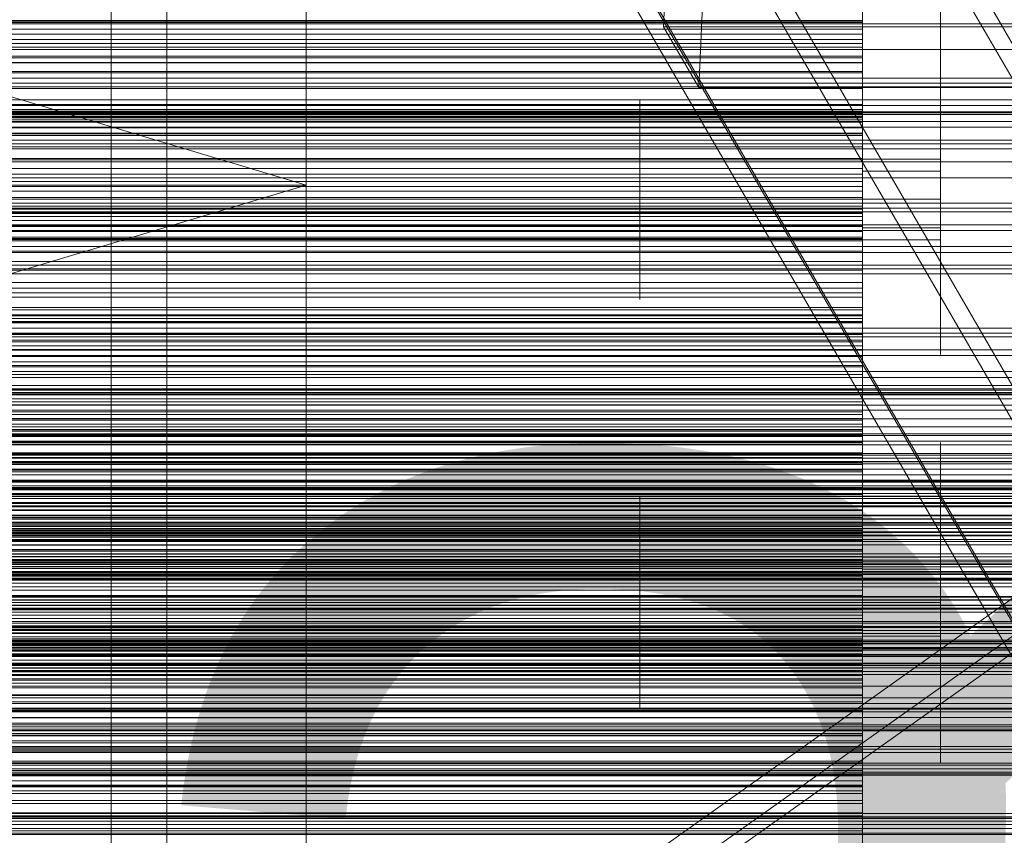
# Model space of a CAD drawing. Header units: millimetres. Extents: x -2233 to 61924, y -68080 to 6847.
# Tile 235 of 256: x 599 to 775, y -34317 to -34170. Entities that reach past the tile are written whole.
import ezdxf

# ---------------------------------------------------------------- set-up
doc = ezdxf.new("R2010")
doc.units = ezdxf.units.MM
for name, color, linetype, lineweight in [('COTAS_O', 1, 'Continuous', 0), ('COTAS_P', 1, 'Continuous', 0), ('frontal_briquetadora', 7, 'Continuous', 0), ('frontal_C03', 7, 'Continuous', 0), ('frontal_C10', 7, 'Continuous', 0), ('frontal_mezcladora', 7, 'Continuous', 0), ('frontal_secador', 7, 'Continuous', 0), ('frontal_tolva', 7, 'Continuous', 0)]:
    doc.layers.add(name, color=color, linetype=linetype, lineweight=lineweight)
doc.dimstyles.new('R19_100', dxfattribs={"dimtxt": 250, "dimasz": 150, "dimexe": 150, "dimexo": 80, "dimgap": 100, "dimtad": 1, "dimtih": 1, "dimtoh": 1, "dimdsep": 46, "dimcen": 0.09, "dimadec": 0, "dimazin": 0, "dimtfac": 1, "dimtdec": 4, "dimtofl": 0, "dimtmove": 0, "dimatfit": 3, "dimfxl": 1, "dimtolj": 1, "dimtzin": 0, "dimarcsym": 0})

# ---------------------------------------------------------------- blocks, each defined once
blk = doc.blocks.new('DIM_R27_48')
at = {"layer": 'COTAS_P'}
for p, q in [((-1750, -34600), (-1600, -34555)), ((2600, -34600), (2450, -34555)), ((-1750, -35500), (-1750, -34600)), ((-1750, -34600), (2600, -34600)), ((-1750, -34600), (-1600, -34645)), ((2600, -34600), (2450, -34645)), ((2600, -35500), (2600, -34600))]:
    blk.add_line(p, q, dxfattribs=at)
blk.add_text('4350 P', height=250, dxfattribs=at).set_placement((425, -34500))
blk = doc.blocks.new('DIM_R27_50')
at = {"layer": 'COTAS_P'}
for p, q in [((1705.78, -34504.95), (1551.9, -34475.9)), ((-194.22, -34704.95), (1705.78, -34504.95)), ((1705.78, -34504.95), (1561.32, -34565.4)), ((1800, -35400), (1705.78, -34504.95)), ((-194.22, -34704.95), (-49.75, -34644.49)), ((-100, -35600), (-194.22, -34704.95)), ((-194.22, -34704.95), (-40.33, -34734))]:
    blk.add_line(p, q, dxfattribs=at)
blk.add_text('1910.5 P', height=250, rotation=6.009, dxfattribs=at).set_placement((745.32, -34505.49))
blk = doc.blocks.new('DIM_R27_52')
at = {"layer": 'COTAS_O'}
for p, q in [((-1725, -33700), (-1575, -33655)), ((1725, -33700), (1575, -33655)), ((-1725, -34400), (-1725, -33700)), ((-1725, -33700), (1725, -33700)), ((-1725, -33700), (-1575, -33745)), ((1725, -33700), (1575, -33745)), ((1725, -34400), (1725, -33700))]:
    blk.add_line(p, q, dxfattribs=at)
blk.add_text('3450 O', height=250, dxfattribs=at).set_placement((0, -33600))
blk = doc.blocks.new('DIM_R27_56')
at = {"layer": 'COTAS_O'}
for p, q in [((-650, -34200), (-500, -34155)), ((650, -34200), (500, -34155)), ((-650, -34900), (-650, -34200)), ((-650, -34200), (650, -34200)), ((-650, -34200), (-500, -34245)), ((650, -34200), (500, -34245)), ((650, -34900), (650, -34200))]:
    blk.add_line(p, q, dxfattribs=at)
blk.add_text('1300 O', height=250, dxfattribs=at).set_placement((0, -34100))

msp = doc.modelspace()

# ---------------------------------------------------------------- linework, layer by layer
at = {"layer": 'frontal_briquetadora'}
for p, q in [((750, -34163.517), (750, -34170.544)), ((750, -34163.642), (750, -34170.988)), ((750, -34175.223), (750, -34164.444)), ((764, -34163.642), (764, -34170.988)), ((750, -34166.627), (750, -34170.875)), ((750, -34166.775), (750, -34177.964)), ((764, -34166.627), (764, -34170.875)), ((750, -34177.146), (750, -34168.422)), ((750, -34172.006), (750, -34169.27)), ((750, -34174.317), (750, -34169.642)), ((764, -34174.317), (764, -34169.642)), ((550, -34170.441), (750, -34170.441)), ((550, -34170.544), (750, -34170.544)), ((550, -34170.764), (750, -34170.764)), ((750, -34179.561), (750, -34169.995)), ((750, -34170.441), (750, -34172.896)), ((750, -34170.764), (750, -34170.441)), ((750, -34170.544), (750, -34179.847)), ((750, -34173.853), (750, -34170.764)), ((750, -34170.988), (750, -34174.798)), ((764, -34170.988), (764, -34174.798)), ((750, -34172.006), (550, -34172.006)), ((550, -34172.896), (750, -34172.896)), ((750, -34174.538), (750, -34172.006)), ((750, -34172.896), (750, -34178.035)), ((550, -34173.853), (750, -34173.853)), ((750, -34174.538), (550, -34174.538)), ((750, -34179.589), (750, -34173.853)), ((750, -34174.798), (750, -34174.317)), ((750, -34176.835), (750, -34174.538)), ((750, -34178.573), (750, -34174.763)), ((750, -34174.763), (750, -34175.243)), ((764, -34174.798), (764, -34174.317)), ((764, -34178.573), (764, -34174.763)), ((764, -34174.763), (764, -34175.243)), ((550, -34175.223), (750, -34175.223)), ((750, -34176.835), (550, -34176.835)), ((750, -34187.602), (750, -34175.223)), ((750, -34175.243), (750, -34179.919)), ((750, -34186.389), (750, -34176.835)), ((764, -34175.243), (764, -34179.919)), ((550, -34177.146), (750, -34177.146)), ((550, -34177.964), (750, -34177.964)), ((550, -34178.035), (750, -34178.035)), ((750, -34178.883), (750, -34177)), ((750, -34178.061), (750, -34177.118)), ((750, -34177.118), (750, -34179.937)), ((750, -34187.891), (750, -34177.146)), ((750, -34179.373), (750, -34177.5)), ((750, -34178.555), (750, -34177.617)), ((750, -34177.617), (750, -34180.422)), ((750, -34177.964), (750, -34190.647)), ((750, -34178.035), (750, -34185.66)), ((750, -34182.729), (750, -34178.061)), ((750, -34183.199), (750, -34178.555)), ((750, -34185.919), (750, -34178.573)), ((764, -34185.919), (764, -34178.573)), ((750, -34179.561), (550, -34179.561)), ((550, -34179.589), (750, -34179.589)), ((550, -34179.847), (750, -34179.847)), ((750, -34184.46), (750, -34178.883)), ((750, -34184.922), (750, -34179.373)), ((750, -34182.626), (750, -34179.561)), ((750, -34187.752), (750, -34179.589)), ((750, -34179.847), (750, -34191.067)), ((750, -34179.919), (750, -34187.864)), ((750, -34179.937), (750, -34186.409)), ((764, -34179.919), (764, -34187.864)), ((750, -34180.422), (750, -34186.861)), ((750, -34185.3), (750, -34181.052)), ((764, -34185.3), (764, -34181.052)), ((750, -34182.626), (550, -34182.626)), ((750, -34185.525), (750, -34182.626)), ((750, -34190.943), (750, -34182.729)), ((750, -34191.371), (750, -34183.199)), ((750, -34185.525), (550, -34185.525)), ((550, -34185.66), (750, -34185.66)), ((710, -34186.688), (710, -34184.61)), ((710, -34184.61), (710, -34184.872)), ((710, -34184.872), (710, -34187.422)), ((750, -34186.282), (750, -34184.117)), ((750, -34184.117), (750, -34184.39)), ((750, -34184.39), (750, -34187.047)), ((750, -34193.516), (750, -34184.46)), ((750, -34186.688), (750, -34184.61)), ((750, -34184.61), (750, -34184.872)), ((750, -34184.872), (750, -34187.422)), ((750, -34193.932), (750, -34184.922)), ((750, -34192.955), (750, -34185.3)), ((750, -34188.246), (750, -34185.525)), ((750, -34185.66), (750, -34195.479)), ((764, -34192.955), (764, -34185.3)), ((750, -34186.389), (550, -34186.389)), ((750, -34186.417), (550, -34186.417)), ((750, -34186.682), (550, -34186.682)), ((750, -34187.157), (550, -34187.157)), ((710, -34190.695), (710, -34186.688)), ((710, -34187.422), (710, -34191.756)), ((750, -34195.346), (750, -34185.919)), ((750, -34190.456), (750, -34186.282)), ((750, -34186.417), (750, -34186.389)), ((750, -34186.409), (750, -34196.286)), ((750, -34186.682), (750, -34186.417)), ((750, -34187.157), (750, -34186.682)), ((750, -34190.695), (750, -34186.688)), ((750, -34186.861), (750, -34196.687)), ((750, -34187.047), (750, -34191.561)), ((750, -34190.896), (750, -34187.086)), ((750, -34187.086), (750, -34187.567)), ((750, -34187.826), (750, -34187.157)), ((750, -34187.422), (750, -34191.756)), ((764, -34195.346), (764, -34185.919)), ((764, -34190.896), (764, -34187.086)), ((764, -34187.086), (764, -34187.567)), ((550, -34187.602), (750, -34187.602)), ((550, -34187.752), (750, -34187.752)), ((750, -34187.826), (550, -34187.826)), ((550, -34187.891), (750, -34187.891)), ((750, -34188.246), (550, -34188.246)), ((750, -34188.675), (550, -34188.675)), ((750, -34187.567), (750, -34192.242)), ((750, -34201.105), (750, -34187.602)), ((750, -34198.027), (750, -34187.752)), ((750, -34188.675), (750, -34187.826)), ((750, -34187.864), (750, -34197.505)), ((750, -34200.244), (750, -34187.891)), ((750, -34190.778), (750, -34188.246)), ((750, -34189.695), (750, -34188.675)), ((764, -34187.567), (764, -34192.242)), ((764, -34187.864), (764, -34197.505)), ((750, -34189.695), (550, -34189.695)), ((550, -34190.647), (750, -34190.647)), ((750, -34190.778), (550, -34190.778)), ((710, -34195.837), (710, -34190.695)), ((710, -34193.118), (710, -34190.801)), ((750, -34199.367), (750, -34189.695)), ((750, -34192.727), (750, -34190.313)), ((750, -34195.812), (750, -34190.456)), ((750, -34190.647), (750, -34204.338)), ((750, -34195.837), (750, -34190.695)), ((750, -34193.102), (750, -34190.778)), ((750, -34193.118), (750, -34190.801)), ((750, -34198.242), (750, -34190.896)), ((750, -34202.387), (750, -34190.943)), ((764, -34198.242), (764, -34190.896)), ((550, -34191.067), (750, -34191.067)), ((710, -34191.756), (710, -34197.015)), ((750, -34191.067), (750, -34203.774)), ((750, -34202.757), (750, -34191.371)), ((750, -34191.561), (750, -34197.039)), ((750, -34191.756), (750, -34197.015)), ((750, -34192.242), (750, -34200.188)), ((750, -34197.076), (750, -34192.727)), ((764, -34192.242), (764, -34200.188)), ((750, -34193.102), (550, -34193.102)), ((710, -34197.293), (710, -34193.118)), ((750, -34202.5), (750, -34192.955)), ((750, -34195.188), (750, -34193.102)), ((750, -34197.293), (750, -34193.118)), ((750, -34205.704), (750, -34193.516)), ((750, -34206.057), (750, -34193.932)), ((764, -34202.5), (764, -34192.955)), ((520, -34195.812), (750, -34195.812)), ((750, -34195.188), (550, -34195.188)), ((550, -34195.479), (750, -34195.479)), ((750, -34195.837), (710, -34195.837)), ((710, -34201.096), (710, -34195.837)), ((750, -34204.848), (750, -34195.188)), ((764, -34195.346), (750, -34195.346)), ((750, -34204.987), (750, -34195.346)), ((750, -34195.479), (750, -34207.113)), ((750, -34201.29), (750, -34195.812)), ((750, -34201.096), (750, -34195.837)), ((750, -34196.286), (750, -34209.187)), ((764, -34204.987), (764, -34195.346)), ((520, -34197.039), (750, -34197.039)), ((550, -34198.027), (750, -34198.027)), ((710, -34199.011), (710, -34196.933)), ((710, -34196.933), (710, -34197.195)), ((750, -34197.015), (710, -34197.015)), ((710, -34197.015), (710, -34202.157)), ((710, -34197.195), (710, -34199.745)), ((710, -34202.5), (710, -34197.293)), ((750, -34198.605), (750, -34196.441)), ((750, -34196.441), (750, -34196.713)), ((750, -34196.687), (750, -34209.523)), ((750, -34196.713), (750, -34199.37)), ((750, -34199.011), (750, -34196.933)), ((750, -34196.933), (750, -34197.195)), ((750, -34197.015), (750, -34202.157)), ((750, -34197.039), (750, -34202.395)), ((750, -34202.5), (750, -34197.076)), ((750, -34197.195), (750, -34199.745)), ((750, -34202.5), (750, -34197.293)), ((764, -34197.505), (750, -34197.505)), ((750, -34197.505), (750, -34206.932)), ((750, -34210.021), (750, -34198.027)), ((764, -34197.505), (764, -34206.932)), ((750, -34199.367), (550, -34199.367)), ((710, -34203.018), (710, -34199.011)), ((710, -34199.745), (710, -34204.079)), ((750, -34207.669), (750, -34198.242)), ((750, -34202.779), (750, -34198.605)), ((750, -34203.018), (750, -34199.011)), ((750, -34202.228), (750, -34199.367)), ((750, -34199.37), (750, -34203.885)), ((750, -34199.745), (750, -34204.079)), ((764, -34207.669), (764, -34198.242)), ((550, -34200.244), (750, -34200.244)), ((550, -34201.105), (750, -34201.105)), ((710, -34205.429), (710, -34201.096)), ((750, -34200.188), (750, -34209.828)), ((750, -34213.731), (750, -34200.244)), ((750, -34205.429), (750, -34201.096)), ((750, -34208.173), (750, -34201.105)), ((750, -34205.804), (750, -34201.29)), ((764, -34200.188), (764, -34209.828)), ((520, -34202.5), (750, -34202.5)), ((750, -34202.228), (550, -34202.228)), ((710, -34202.157), (710, -34206.164)), ((750, -34202.5), (710, -34202.5)), ((710, -34202.5), (710, -34207.707)), ((710, -34208.16), (710, -34203.018)), ((750, -34202.157), (750, -34206.164)), ((750, -34204.919), (750, -34202.228)), ((750, -34216.621), (750, -34202.387)), ((750, -34202.395), (750, -34206.569)), ((750, -34202.5), (750, -34207.924)), ((764, -34202.5), (750, -34202.5)), ((750, -34202.5), (750, -34207.707)), ((750, -34202.5), (750, -34212.045)), ((750, -34216.919), (750, -34202.757)), ((750, -34208.136), (750, -34202.779)), ((750, -34208.16), (750, -34203.018)), ((764, -34202.5), (764, -34212.045)), ((550, -34203.774), (750, -34203.774)), ((550, -34204.338), (750, -34204.338)), ((750, -34204.848), (550, -34204.848)), ((750, -34204.919), (550, -34204.919)), ((750, -34205.112), (550, -34205.112)), ((710, -34204.079), (710, -34209.338)), ((750, -34203.774), (750, -34217.478)), ((750, -34203.885), (750, -34209.362)), ((750, -34204.079), (750, -34209.338)), ((750, -34204.338), (750, -34218.51)), ((750, -34205.112), (750, -34204.848)), ((750, -34207.432), (750, -34204.919)), ((750, -34212.932), (750, -34204.987)), ((750, -34205.616), (750, -34205.112)), ((764, -34212.932), (764, -34204.987)), ((750, -34205.616), (550, -34205.616)), ((750, -34206.333), (550, -34206.333)), ((710, -34207.98), (710, -34205.429)), ((710, -34206.164), (710, -34208.242)), ((750, -34207.98), (750, -34205.429)), ((750, -34206.333), (750, -34205.616)), ((750, -34220.554), (750, -34205.704)), ((750, -34208.461), (750, -34205.804)), ((750, -34220.832), (750, -34206.057)), ((750, -34206.164), (750, -34208.242)), ((750, -34207.243), (750, -34206.333)), ((750, -34206.569), (750, -34208.734)), ((750, -34206.932), (750, -34214.278)), ((764, -34206.932), (764, -34214.278)), ((520, -34208.136), (750, -34208.136)), ((550, -34207.113), (750, -34207.113)), ((750, -34207.243), (550, -34207.243)), ((750, -34207.432), (550, -34207.432)), ((550, -34208.173), (750, -34208.173)), ((750, -34208.336), (550, -34208.336)), ((710, -34207.707), (710, -34211.882)), ((710, -34208.242), (710, -34207.98)), ((750, -34208.16), (710, -34208.16)), ((710, -34213.419), (710, -34208.16)), ((750, -34207.113), (750, -34220.117)), ((750, -34208.336), (750, -34207.243)), ((750, -34209.753), (750, -34207.432)), ((764, -34207.669), (750, -34207.669)), ((750, -34217.31), (750, -34207.669)), ((750, -34207.707), (750, -34211.882)), ((750, -34207.924), (750, -34212.273)), ((750, -34208.242), (750, -34207.98)), ((750, -34213.613), (750, -34208.136)), ((750, -34213.419), (750, -34208.16)), ((750, -34215.272), (750, -34208.173)), ((750, -34209.601), (750, -34208.336)), ((750, -34208.734), (750, -34208.461)), ((764, -34217.31), (764, -34207.669)), ((520, -34209.362), (750, -34209.362)), ((750, -34209.601), (550, -34209.601)), ((750, -34209.753), (550, -34209.753)), ((550, -34210.021), (750, -34210.021)), ((750, -34209.338), (710, -34209.338)), ((710, -34209.338), (710, -34214.48)), ((750, -34209.187), (750, -34224.618)), ((750, -34209.338), (750, -34214.48)), ((750, -34209.362), (750, -34214.719)), ((750, -34209.523), (750, -34224.875)), ((750, -34219.355), (750, -34209.601)), ((750, -34211.863), (750, -34209.753)), ((764, -34209.828), (750, -34209.828)), ((750, -34209.828), (750, -34219.255)), ((750, -34223.272), (750, -34210.021)), ((764, -34209.828), (764, -34219.255)), ((750, -34211.863), (550, -34211.863)), ((710, -34211.882), (710, -34214.199)), ((750, -34213.734), (750, -34211.863)), ((750, -34211.882), (750, -34214.199)), ((750, -34212.045), (750, -34219.7)), ((764, -34212.045), (764, -34219.7)), ((750, -34213.734), (550, -34213.734)), ((710, -34217.753), (710, -34213.419)), ((750, -34212.273), (750, -34214.687)), ((750, -34217.608), (750, -34212.932)), ((750, -34217.753), (750, -34213.419)), ((750, -34218.128), (750, -34213.613)), ((750, -34227.834), (750, -34213.731)), ((750, -34223.476), (750, -34213.734)), ((764, -34217.608), (764, -34212.932)), ((550, -34215.272), (750, -34215.272)), ((710, -34214.48), (710, -34218.487)), ((750, -34214.278), (750, -34218.089)), ((750, -34214.48), (750, -34218.487)), ((750, -34214.719), (750, -34218.892)), ((750, -34222.397), (750, -34215.272)), ((764, -34214.278), (764, -34218.089)), ((550, -34217.478), (750, -34217.478)), ((750, -34233.1), (750, -34216.621)), ((750, -34233.313), (750, -34216.919)), ((750, -34225.255), (750, -34217.31)), ((750, -34217.478), (750, -34224.611)), ((764, -34225.255), (764, -34217.31)), ((550, -34218.51), (750, -34218.51)), ((710, -34220.303), (710, -34217.753)), ((710, -34218.487), (710, -34220.565)), ((750, -34218.089), (750, -34217.608)), ((750, -34220.303), (750, -34217.753)), ((750, -34220.784), (750, -34218.128)), ((750, -34218.487), (750, -34220.565)), ((750, -34218.51), (750, -34232.619)), ((750, -34218.892), (750, -34221.057)), ((750, -34219.255), (750, -34226.602)), ((764, -34218.089), (764, -34217.608)), ((764, -34219.255), (764, -34226.602)), ((750, -34219.355), (550, -34219.355)), ((550, -34220.117), (750, -34220.117)), ((710, -34220.565), (710, -34220.303)), ((750, -34222.005), (750, -34219.355)), ((750, -34219.7), (750, -34223.948)), ((750, -34220.117), (750, -34233.99)), ((750, -34220.565), (750, -34220.303)), ((750, -34237.497), (750, -34220.554)), ((750, -34221.057), (750, -34220.784)), ((750, -34237.688), (750, -34220.832)), ((764, -34219.7), (764, -34223.948)), ((750, -34222.005), (550, -34222.005)), ((550, -34222.397), (750, -34222.397)), ((750, -34224.483), (750, -34222.005)), ((750, -34229.547), (750, -34222.397)), ((550, -34223.272), (750, -34223.272)), ((750, -34223.476), (550, -34223.476)), ((750, -34223.976), (550, -34223.976)), ((750, -34224.483), (550, -34224.483)), ((550, -34224.611), (750, -34224.611)), ((750, -34237.271), (750, -34223.272)), ((750, -34223.976), (750, -34223.476)), ((750, -34224.718), (750, -34223.976)), ((750, -34226.781), (750, -34224.483)), ((750, -34224.611), (750, -34231.767)), ((750, -34224.618), (750, -34241.985)), ((750, -34224.718), (550, -34224.718)), ((750, -34225.673), (550, -34225.673)), ((750, -34225.673), (750, -34224.718)), ((750, -34224.875), (750, -34242.153)), ((750, -34229.931), (750, -34225.255)), ((750, -34226.824), (750, -34225.673)), ((764, -34229.931), (764, -34225.255)), ((750, -34226.781), (550, -34226.781)), ((750, -34226.824), (550, -34226.824)), ((550, -34227.834), (750, -34227.834)), ((750, -34228.157), (550, -34228.157)), ((750, -34226.602), (750, -34230.412)), ((750, -34228.885), (750, -34226.781)), ((750, -34228.157), (750, -34226.824)), ((750, -34242.009), (750, -34227.834)), ((750, -34229.664), (750, -34228.157)), ((764, -34226.602), (764, -34230.412)), ((750, -34228.885), (550, -34228.885)), ((550, -34229.547), (750, -34229.547)), ((750, -34229.664), (550, -34229.664)), ((750, -34230.777), (750, -34228.885)), ((750, -34236.717), (750, -34229.547)), ((750, -34239.478), (750, -34229.664)), ((750, -34230.412), (750, -34229.931)), ((764, -34230.412), (764, -34229.931)), ((750, -34230.777), (550, -34230.777)), ((750, -34232.427), (750, -34230.777)), ((550, -34231.767), (750, -34231.767)), ((750, -34232.427), (550, -34232.427)), ((550, -34232.619), (750, -34232.619)), ((750, -34231.767), (750, -34238.943)), ((750, -34242.229), (750, -34232.427)), ((750, -34232.619), (750, -34236.673)), ((750, -34251.188), (750, -34233.1)), ((750, -34251.309), (750, -34233.313)), ((550, -34233.99), (750, -34233.99)), ((750, -34233.99), (750, -34241.171)), ((550, -34236.673), (750, -34236.673)), ((550, -34236.717), (750, -34236.717)), ((750, -34236.673), (750, -34240.744)), ((750, -34243.904), (750, -34236.717)), ((550, -34237.271), (750, -34237.271)), ((750, -34251.479), (750, -34237.271)), ((750, -34255.881), (750, -34237.497)), ((750, -34255.979), (750, -34237.688)), ((550, -34238.943), (750, -34238.943)), ((750, -34239.478), (550, -34239.478)), ((750, -34238.943), (750, -34246.135)), ((750, -34241.909), (750, -34239.478)), ((550, -34240.744), (750, -34240.744)), ((550, -34241.171), (750, -34241.171)), ((750, -34241.909), (550, -34241.909)), ((550, -34242.009), (750, -34242.009)), ((750, -34242.229), (550, -34242.229)), ((750, -34240.744), (750, -34244.831)), ((750, -34241.171), (750, -34248.367)), ((750, -34244.168), (750, -34241.909)), ((750, -34241.985), (750, -34260.62)), ((750, -34246.101), (750, -34242.009)), ((750, -34242.153), (750, -34260.694)), ((750, -34242.963), (750, -34242.229)), ((750, -34242.963), (550, -34242.963)), ((550, -34243.904), (750, -34243.904)), ((750, -34243.941), (550, -34243.941)), ((750, -34243.941), (750, -34242.963)), ((750, -34251.105), (750, -34243.904)), ((750, -34245.133), (750, -34243.941)), ((750, -34244.168), (550, -34244.168)), ((550, -34244.831), (750, -34244.831)), ((750, -34245.133), (550, -34245.133)), ((750, -34246.246), (750, -34244.168)), ((750, -34244.831), (750, -34248.931)), ((750, -34246.52), (750, -34245.133)), ((550, -34246.101), (750, -34246.101)), ((550, -34246.135), (750, -34246.135)), ((750, -34246.246), (550, -34246.246)), ((750, -34246.52), (550, -34246.52)), ((750, -34250.205), (750, -34246.101)), ((750, -34246.135), (750, -34253.34)), ((750, -34250.033), (750, -34246.222)), ((750, -34246.222), (750, -34246.703)), ((750, -34248.128), (750, -34246.246)), ((750, -34248.091), (750, -34246.52)), ((750, -34246.703), (750, -34251.379)), ((764, -34250.033), (764, -34246.222)), ((764, -34246.222), (764, -34246.703)), ((764, -34246.703), (764, -34251.379)), ((750, -34248.091), (550, -34248.091)), ((750, -34248.128), (550, -34248.128)), ((550, -34248.367), (750, -34248.367)), ((550, -34248.931), (750, -34248.931)), ((750, -34249.836), (750, -34248.091)), ((750, -34249.796), (750, -34248.128)), ((750, -34248.367), (750, -34255.575)), ((750, -34248.931), (750, -34253.043)), ((750, -34249.796), (550, -34249.796)), ((750, -34249.836), (550, -34249.836)), ((550, -34250.205), (750, -34250.205)), ((550, -34251.105), (750, -34251.105)), ((750, -34251.223), (750, -34249.796)), ((750, -34259.686), (750, -34249.836)), ((750, -34257.379), (750, -34250.033)), ((750, -34254.32), (750, -34250.205)), ((750, -34258.317), (750, -34251.105)), ((764, -34257.379), (764, -34250.033)), ((750, -34251.223), (550, -34251.223)), ((550, -34251.479), (750, -34251.479)), ((750, -34270.191), (750, -34251.188)), ((750, -34261.06), (750, -34251.223)), ((750, -34270.216), (750, -34251.309)), ((750, -34251.379), (750, -34259.324)), ((750, -34255.598), (750, -34251.479)), ((764, -34251.379), (764, -34259.324)), ((550, -34253.043), (750, -34253.043)), ((550, -34253.34), (750, -34253.34)), ((550, -34254.32), (750, -34254.32)), ((750, -34253.043), (750, -34257.165)), ((750, -34253.34), (750, -34260.554)), ((750, -34257.8), (750, -34253.552)), ((750, -34258.445), (750, -34254.32)), ((764, -34257.8), (764, -34253.552)), ((550, -34255.575), (750, -34255.575)), ((550, -34255.598), (750, -34255.598)), ((710, -34258.147), (710, -34256.069)), ((710, -34256.069), (710, -34256.331)), ((710, -34256.331), (710, -34258.882)), ((750, -34255.575), (750, -34262.792)), ((750, -34257.742), (750, -34255.577)), ((750, -34255.577), (750, -34255.85)), ((750, -34259.725), (750, -34255.598)), ((750, -34255.85), (750, -34258.506)), ((750, -34275), (750, -34255.881)), ((750, -34275), (750, -34255.979)), ((750, -34258.147), (750, -34256.069)), ((750, -34256.069), (750, -34256.331)), ((750, -34256.331), (750, -34258.882)), ((550, -34257.165), (750, -34257.165)), ((710, -34262.154), (710, -34258.147)), ((750, -34257.165), (750, -34261.296)), ((750, -34266.806), (750, -34257.379)), ((750, -34261.916), (750, -34257.742)), ((750, -34265.455), (750, -34257.8)), ((750, -34262.154), (750, -34258.147)), ((764, -34266.806), (764, -34257.379)), ((764, -34265.455), (764, -34257.8)), ((550, -34258.317), (750, -34258.317)), ((550, -34258.445), (750, -34258.445)), ((750, -34259.686), (550, -34259.686)), ((550, -34259.725), (750, -34259.725)), ((710, -34258.882), (710, -34263.215)), ((750, -34265.537), (750, -34258.317)), ((750, -34262.577), (750, -34258.445)), ((750, -34258.506), (750, -34263.021)), ((750, -34258.882), (750, -34263.215)), ((750, -34259.324), (750, -34268.965)), ((750, -34261.893), (750, -34259.686)), ((750, -34263.859), (750, -34259.725)), ((764, -34259.324), (764, -34268.965)), ((550, -34260.554), (750, -34260.554)), ((750, -34261.06), (550, -34261.06)), ((550, -34261.296), (750, -34261.296)), ((750, -34264.262), (750, -34260.452)), ((750, -34260.452), (750, -34260.932)), ((750, -34260.554), (750, -34267.776)), ((750, -34260.62), (750, -34279.809)), ((750, -34260.694), (750, -34279.784)), ((750, -34260.932), (750, -34265.608)), ((750, -34262.027), (750, -34261.06)), ((750, -34261.296), (750, -34265.432)), ((764, -34264.262), (764, -34260.452)), ((764, -34260.452), (764, -34260.932)), ((764, -34260.932), (764, -34265.608)), ((750, -34261.893), (550, -34261.893)), ((750, -34262.027), (550, -34262.027)), ((550, -34262.577), (750, -34262.577)), ((550, -34262.792), (750, -34262.792)), ((750, -34263.238), (550, -34263.238)), ((710, -34267.296), (710, -34262.154)), ((710, -34263.215), (710, -34268.474)), ((710, -34265.618), (710, -34263.301)), ((750, -34263.928), (750, -34261.893)), ((750, -34267.272), (750, -34261.916)), ((750, -34263.238), (750, -34262.027)), ((750, -34267.296), (750, -34262.154)), ((750, -34266.715), (750, -34262.577)), ((750, -34262.792), (750, -34270.015)), ((750, -34265.227), (750, -34262.813)), ((750, -34263.021), (750, -34268.499)), ((750, -34263.215), (750, -34268.474)), ((750, -34264.664), (750, -34263.238)), ((750, -34265.618), (750, -34263.301)), ((550, -34263.859), (750, -34263.859)), ((750, -34263.928), (550, -34263.928)), ((750, -34264.664), (550, -34264.664)), ((750, -34267.999), (750, -34263.859)), ((750, -34265.78), (750, -34263.928)), ((750, -34271.608), (750, -34264.262)), ((750, -34266.286), (750, -34264.664)), ((750, -34269.576), (750, -34265.227)), ((764, -34271.608), (764, -34264.262)), ((550, -34265.432), (750, -34265.432)), ((550, -34265.537), (750, -34265.537)), ((750, -34265.78), (550, -34265.78)), ((750, -34266.286), (550, -34266.286)), ((550, -34266.715), (750, -34266.715)), ((710, -34269.793), (710, -34265.618)), ((750, -34265.432), (750, -34269.572)), ((750, -34275), (750, -34265.455)), ((750, -34272.76), (750, -34265.537)), ((750, -34265.608), (750, -34273.553)), ((750, -34269.793), (750, -34265.618)), ((750, -34267.436), (750, -34265.78)), ((750, -34268.091), (750, -34266.286)), ((750, -34270.857), (750, -34266.715)), ((764, -34266.806), (750, -34266.806)), ((750, -34276.447), (750, -34266.806)), ((764, -34275), (764, -34265.455)), ((764, -34265.608), (764, -34273.553)), ((764, -34276.447), (764, -34266.806)), ((520, -34267.272), (750, -34267.272)), ((520, -34268.499), (750, -34268.499)), ((750, -34267.436), (550, -34267.436)), ((550, -34267.776), (750, -34267.776)), ((550, -34267.999), (750, -34267.999)), ((750, -34268.091), (550, -34268.091)), ((750, -34267.296), (710, -34267.296)), ((710, -34272.555), (710, -34267.296)), ((750, -34268.474), (710, -34268.474)), ((710, -34268.474), (710, -34273.616)), ((750, -34272.75), (750, -34267.272)), ((750, -34272.555), (750, -34267.296)), ((750, -34268.877), (750, -34267.436)), ((750, -34267.776), (750, -34275)), ((750, -34272.141), (750, -34267.999)), ((750, -34270.069), (750, -34268.091)), ((750, -34268.474), (750, -34273.616)), ((750, -34268.499), (750, -34273.855)), ((750, -34270.216), (200, -34270.216)), ((750, -34270.191), (520, -34270.191)), ((750, -34268.877), (550, -34268.877)), ((550, -34269.572), (750, -34269.572)), ((550, -34270.015), (750, -34270.015)), ((750, -34270.069), (550, -34270.069)), ((750, -34270.075), (550, -34270.075)), ((710, -34275), (710, -34269.793)), ((710, -34272.377), (710, -34270.299)), ((710, -34270.299), (710, -34270.561)), ((710, -34270.561), (710, -34273.111)), ((750, -34270.075), (750, -34268.877)), ((764, -34268.965), (750, -34268.965)), ((750, -34268.965), (750, -34278.392)), ((750, -34269.572), (750, -34273.715)), ((750, -34275), (750, -34269.576)), ((750, -34275), (750, -34269.793)), ((750, -34271.971), (750, -34269.806)), ((750, -34269.806), (750, -34270.079)), ((750, -34270.015), (750, -34277.24)), ((750, -34279.931), (750, -34270.069)), ((750, -34279.925), (750, -34270.075)), ((750, -34270.079), (750, -34272.736)), ((750, -34289.38), (750, -34270.191)), ((750, -34289.306), (750, -34270.216)), ((750, -34272.377), (750, -34270.299)), ((750, -34270.299), (750, -34270.561)), ((750, -34270.561), (750, -34273.111)), ((764, -34268.965), (764, -34278.392)), ((550, -34270.857), (750, -34270.857)), ((550, -34272.141), (750, -34272.141)), ((710, -34276.384), (710, -34272.377)), ((750, -34275), (750, -34270.857)), ((750, -34281.035), (750, -34271.608)), ((750, -34276.145), (750, -34271.971)), ((750, -34276.285), (750, -34272.141)), ((750, -34276.384), (750, -34272.377)), ((764, -34281.035), (764, -34271.608)), ((550, -34272.76), (750, -34272.76)), ((550, -34273.715), (750, -34273.715)), ((710, -34276.889), (710, -34272.555)), ((710, -34273.111), (710, -34277.445)), ((710, -34273.616), (710, -34277.623)), ((750, -34276.889), (750, -34272.555)), ((750, -34272.736), (750, -34277.25)), ((750, -34277.264), (750, -34272.75)), ((750, -34279.985), (750, -34272.76)), ((750, -34273.111), (750, -34277.445)), ((750, -34273.553), (750, -34283.194)), ((750, -34273.616), (750, -34277.623)), ((750, -34273.715), (750, -34277.859)), ((750, -34273.855), (750, -34278.029)), ((764, -34273.553), (764, -34283.194)), ((750, -34275), (200, -34275)), ((520, -34275), (750, -34275)), ((550, -34275), (750, -34275)), ((750, -34275), (710, -34275)), ((710, -34275), (710, -34280.207)), ((750, -34275), (750, -34294.021)), ((750, -34275), (750, -34280.424)), ((750, -34275), (750, -34294.119)), ((750, -34279.143), (750, -34275)), ((750, -34275), (750, -34282.224)), ((764, -34275), (750, -34275)), ((750, -34275), (750, -34280.207)), ((750, -34275), (750, -34284.545)), ((764, -34275), (764, -34284.545)), ((550, -34276.285), (750, -34276.285)), ((550, -34277.24), (750, -34277.24)), ((710, -34281.526), (710, -34276.384)), ((710, -34279.439), (710, -34276.889)), ((710, -34277.445), (710, -34282.704)), ((710, -34277.623), (710, -34279.701)), ((750, -34281.501), (750, -34276.145)), ((750, -34280.428), (750, -34276.285)), ((750, -34281.526), (750, -34276.384)), ((750, -34284.392), (750, -34276.447)), ((750, -34279.439), (750, -34276.889)), ((750, -34277.24), (750, -34284.463)), ((750, -34277.25), (750, -34282.728)), ((750, -34279.921), (750, -34277.264)), ((750, -34277.445), (750, -34282.704)), ((750, -34277.623), (750, -34279.701)), ((764, -34284.392), (764, -34276.447)), ((550, -34277.859), (750, -34277.859)), ((550, -34279.143), (750, -34279.143)), ((710, -34279.701), (710, -34279.439)), ((750, -34277.859), (750, -34282.001)), ((750, -34278.029), (750, -34280.194)), ((750, -34278.392), (750, -34285.738)), ((750, -34283.285), (750, -34279.143)), ((750, -34279.701), (750, -34279.439)), ((764, -34278.392), (764, -34285.738)), ((750, -34279.784), (200, -34279.784)), ((750, -34279.809), (520, -34279.809)), ((750, -34279.925), (550, -34279.925)), ((750, -34279.931), (550, -34279.931)), ((550, -34279.985), (750, -34279.985)), ((550, -34280.428), (750, -34280.428)), ((750, -34281.123), (550, -34281.123)), ((710, -34280.207), (710, -34284.382)), ((750, -34279.784), (750, -34298.691)), ((750, -34279.809), (750, -34298.812)), ((750, -34280.194), (750, -34279.921)), ((750, -34279.925), (750, -34281.123)), ((750, -34281.909), (750, -34279.931)), ((750, -34287.208), (750, -34279.985)), ((750, -34280.207), (750, -34284.382)), ((750, -34280.424), (750, -34284.773)), ((750, -34284.568), (750, -34280.428)), ((764, -34281.035), (750, -34281.035)), ((750, -34290.676), (750, -34281.035)), ((750, -34281.123), (750, -34282.564)), ((764, -34290.676), (764, -34281.035)), ((520, -34281.501), (750, -34281.501)), ((520, -34282.728), (750, -34282.728)), ((750, -34281.909), (550, -34281.909)), ((550, -34282.001), (750, -34282.001)), ((550, -34282.224), (750, -34282.224)), ((750, -34282.564), (550, -34282.564)), ((750, -34281.526), (710, -34281.526)), ((710, -34286.785), (710, -34281.526)), ((750, -34282.704), (710, -34282.704)), ((710, -34282.704), (710, -34287.846)), ((750, -34286.979), (750, -34281.501)), ((750, -34286.785), (750, -34281.526)), ((750, -34283.714), (750, -34281.909)), ((750, -34282.001), (750, -34286.141)), ((750, -34282.224), (750, -34289.446)), ((750, -34282.564), (750, -34284.22)), ((750, -34282.704), (750, -34287.846)), ((750, -34282.728), (750, -34288.084)), ((550, -34283.285), (750, -34283.285)), ((750, -34283.714), (550, -34283.714)), ((750, -34284.22), (550, -34284.22)), ((550, -34284.463), (750, -34284.463)), ((550, -34284.568), (750, -34284.568)), ((710, -34284.382), (710, -34286.699)), ((764, -34283.194), (750, -34283.194)), ((750, -34283.194), (750, -34292.621)), ((750, -34287.423), (750, -34283.285)), ((750, -34285.336), (750, -34283.714)), ((750, -34284.22), (750, -34286.072)), ((750, -34284.382), (750, -34286.699)), ((750, -34289.068), (750, -34284.392)), ((750, -34284.463), (750, -34291.683)), ((750, -34284.545), (750, -34292.2)), ((750, -34288.704), (750, -34284.568)), ((750, -34284.773), (750, -34287.187)), ((764, -34283.194), (764, -34292.621)), ((764, -34289.068), (764, -34284.392)), ((764, -34284.545), (764, -34292.2)), ((750, -34285.336), (550, -34285.336)), ((750, -34286.072), (550, -34286.072)), ((550, -34286.141), (750, -34286.141)), ((750, -34286.762), (750, -34285.336)), ((750, -34285.738), (750, -34289.548)), ((750, -34286.072), (750, -34288.107)), ((750, -34286.141), (750, -34290.275)), ((764, -34285.738), (764, -34289.548)), ((750, -34286.762), (550, -34286.762)), ((550, -34287.208), (750, -34287.208)), ((550, -34287.423), (750, -34287.423)), ((750, -34287.973), (550, -34287.973)), ((750, -34288.107), (550, -34288.107)), ((710, -34291.118), (710, -34286.785)), ((710, -34287.846), (710, -34291.853)), ((750, -34287.973), (750, -34286.762)), ((750, -34291.118), (750, -34286.785)), ((750, -34291.494), (750, -34286.979)), ((750, -34294.425), (750, -34287.208)), ((750, -34291.555), (750, -34287.423)), ((750, -34287.846), (750, -34291.853)), ((750, -34288.94), (750, -34287.973)), ((750, -34288.084), (750, -34292.258)), ((750, -34288.107), (750, -34290.314)), ((550, -34288.704), (750, -34288.704)), ((750, -34288.94), (550, -34288.94)), ((550, -34289.446), (750, -34289.446)), ((750, -34292.835), (750, -34288.704)), ((750, -34298.777), (750, -34288.94)), ((750, -34289.548), (750, -34289.068)), ((750, -34307.847), (750, -34289.306)), ((750, -34308.015), (750, -34289.38)), ((750, -34289.446), (750, -34296.66)), ((764, -34289.548), (764, -34289.068)), ((550, -34290.275), (750, -34290.275)), ((750, -34290.314), (550, -34290.314)), ((550, -34291.555), (750, -34291.555)), ((550, -34291.683), (750, -34291.683)), ((710, -34293.669), (710, -34291.118)), ((710, -34291.853), (710, -34293.931)), ((750, -34290.275), (750, -34294.402)), ((750, -34290.314), (750, -34300.164)), ((750, -34298.621), (750, -34290.676)), ((750, -34293.669), (750, -34291.118)), ((750, -34294.15), (750, -34291.494)), ((750, -34295.68), (750, -34291.555)), ((750, -34291.683), (750, -34298.895)), ((750, -34291.853), (750, -34293.931)), ((764, -34298.621), (764, -34290.676)), ((550, -34292.835), (750, -34292.835)), ((750, -34292.2), (750, -34296.448)), ((750, -34292.258), (750, -34294.423)), ((750, -34292.621), (750, -34299.967)), ((750, -34296.957), (750, -34292.835)), ((764, -34292.2), (764, -34296.448)), ((764, -34292.621), (764, -34299.967)), ((550, -34294.402), (750, -34294.402)), ((550, -34294.425), (750, -34294.425)), ((710, -34293.931), (710, -34293.669)), ((750, -34293.931), (750, -34293.669)), ((750, -34294.021), (750, -34312.312)), ((750, -34294.119), (750, -34312.503)), ((750, -34294.423), (750, -34294.15)), ((750, -34294.402), (750, -34298.521)), ((750, -34301.633), (750, -34294.425)), ((550, -34295.68), (750, -34295.68)), ((550, -34296.66), (750, -34296.66)), ((550, -34296.957), (750, -34296.957)), ((750, -34299.795), (750, -34295.68)), ((750, -34296.66), (750, -34303.865)), ((750, -34301.069), (750, -34296.957)), ((550, -34298.521), (750, -34298.521)), ((750, -34298.777), (550, -34298.777)), ((550, -34298.895), (750, -34298.895)), ((750, -34298.521), (750, -34312.729)), ((750, -34303.297), (750, -34298.621)), ((750, -34298.691), (750, -34316.687)), ((750, -34298.777), (750, -34300.204)), ((750, -34298.812), (750, -34316.9)), ((750, -34298.895), (750, -34306.096)), ((764, -34303.297), (764, -34298.621)), ((550, -34299.795), (750, -34299.795)), ((750, -34300.164), (550, -34300.164)), ((750, -34300.204), (550, -34300.204)), ((750, -34303.899), (750, -34299.795)), ((750, -34299.967), (750, -34303.778)), ((750, -34300.164), (750, -34301.909)), ((750, -34300.204), (750, -34301.872)), ((764, -34299.967), (764, -34303.778)), ((550, -34301.069), (750, -34301.069)), ((550, -34301.633), (750, -34301.633)), ((750, -34301.872), (550, -34301.872)), ((750, -34301.909), (550, -34301.909)), ((750, -34305.169), (750, -34301.069)), ((750, -34308.829), (750, -34301.633)), ((750, -34301.872), (750, -34303.754)), ((750, -34301.909), (750, -34303.48)), ((750, -34303.48), (550, -34303.48)), ((750, -34303.754), (550, -34303.754)), ((550, -34303.865), (750, -34303.865)), ((550, -34303.899), (750, -34303.899)), ((750, -34303.778), (750, -34303.297)), ((750, -34303.48), (750, -34304.867)), ((750, -34303.754), (750, -34305.832)), ((750, -34303.865), (750, -34311.057)), ((750, -34307.991), (750, -34303.899)), ((764, -34303.778), (764, -34303.297)), ((750, -34304.867), (550, -34304.867)), ((550, -34305.169), (750, -34305.169)), ((750, -34305.832), (550, -34305.832)), ((750, -34304.867), (750, -34306.059)), ((750, -34309.256), (750, -34305.169)), ((750, -34305.832), (750, -34308.091)), ((750, -34306.059), (550, -34306.059)), ((550, -34306.096), (750, -34306.096)), ((750, -34307.037), (550, -34307.037)), ((750, -34307.771), (550, -34307.771)), ((750, -34306.059), (750, -34307.037)), ((750, -34306.096), (750, -34313.283)), ((750, -34307.037), (750, -34307.771)), ((750, -34307.771), (750, -34317.573)), ((550, -34307.991), (750, -34307.991)), ((750, -34308.091), (550, -34308.091)), ((550, -34308.829), (750, -34308.829)), ((550, -34309.256), (750, -34309.256)), ((750, -34325.125), (750, -34307.847)), ((750, -34322.166), (750, -34307.991)), ((750, -34325.382), (750, -34308.015)), ((750, -34308.091), (750, -34310.522)), ((750, -34316.01), (750, -34308.829)), ((750, -34313.327), (750, -34309.256)), ((750, -34310.522), (550, -34310.522)), ((550, -34311.057), (750, -34311.057)), ((750, -34310.522), (750, -34320.336)), ((750, -34311.057), (750, -34318.233)), ((550, -34312.729), (750, -34312.729)), ((750, -34312.312), (750, -34329.168)), ((750, -34312.503), (750, -34329.446)), ((750, -34312.729), (750, -34326.728)), ((550, -34313.283), (750, -34313.283)), ((550, -34313.327), (750, -34313.327)), ((750, -34313.283), (750, -34320.453)), ((750, -34317.381), (750, -34313.327)), ((550, -34316.01), (750, -34316.01)), ((750, -34329.883), (750, -34316.01)), ((750, -34316.687), (750, -34333.081))]:
    msp.add_line(p, q, dxfattribs=at)
at = {"layer": 'frontal_C03'}
for p, q in [((1250, -34170.998), (-1250, -34170.998)), ((-1500, -34175.611), (1500, -34175.611)), ((1250, -34180.804), (-1250, -34180.804)), ((1250, -34181.686), (-1250, -34181.686)), ((1250, -34182.339), (-1250, -34182.339)), ((1250, -34184.647), (-1250, -34184.647)), ((-1250, -34185.704), (1250, -34185.704)), ((1500, -34186.859), (-1500, -34186.859)), ((1500, -34187.019), (-1500, -34187.019)), ((1500, -34187.304), (-1500, -34187.304)), ((1250, -34188.556), (-1250, -34188.556)), ((1250, -34189.613), (-1250, -34189.613)), ((1250, -34191.921), (-1250, -34191.921)), ((1250, -34192.574), (-1250, -34192.574)), ((1250, -34193.456), (-1250, -34193.456)), ((-1500, -34195.842), (1500, -34195.842)), ((-1500, -34198.712), (1500, -34198.712)), ((1250, -34203.262), (-1250, -34203.262)), ((1250, -34204.143), (-1250, -34204.143)), ((1250, -34204.797), (-1250, -34204.797)), ((1250, -34207.104), (-1250, -34207.104)), ((-1250, -34208.162), (1250, -34208.162)), ((1250, -34211.014), (-1250, -34211.014)), ((1250, -34212.071), (-1250, -34212.071)), ((1250, -34214.378), (-1250, -34214.378)), ((1250, -34215.032), (-1250, -34215.032)), ((1250, -34215.913), (-1250, -34215.913)), ((1250, -34225.72), (-1250, -34225.72)), ((1250, -34226.601), (-1250, -34226.601)), ((1250, -34227.254), (-1250, -34227.254)), ((1250, -34229.562), (-1250, -34229.562)), ((-1250, -34230.619), (1250, -34230.619)), ((1250, -34233.471), (-1250, -34233.471)), ((1250, -34234.529), (-1250, -34234.529)), ((-1250, -34236.6), (1250, -34236.6)), ((1250, -34236.836), (-1250, -34236.836)), ((-1250, -34237.233), (1250, -34237.233)), ((1250, -34237.49), (-1250, -34237.49)), ((-1250, -34237.697), (1250, -34237.697)), ((1250, -34238.371), (-1250, -34238.371)), ((-1250, -34239.553), (1250, -34239.553)), ((-1250, -34240.449), (1250, -34240.449)), ((-1250, -34243.401), (1250, -34243.401)), ((-1250, -34244.669), (1250, -34244.669)), ((1250, -34248.177), (-1250, -34248.177)), ((-1250, -34248.516), (1250, -34248.516)), ((1250, -34249.059), (-1250, -34249.059)), ((1250, -34249.712), (-1250, -34249.712)), ((-1250, -34250.068), (1250, -34250.068)), ((1250, -34252.019), (-1250, -34252.019)), ((-1500, -34252.99), (1500, -34252.99)), ((-1500, -34253.214), (1500, -34253.214)), ((-1500, -34253.379), (1500, -34253.379)), ((-1500, -34254.036), (1500, -34254.036)), ((-1500, -34254.354), (1500, -34254.354)), ((-1250, -34253.077), (1250, -34253.077)), ((-1250, -34254.549), (1250, -34254.549)), ((-1500, -34255.4), (1500, -34255.4)), ((-1500, -34255.849), (1500, -34255.849)), ((1250, -34255.929), (-1250, -34255.929)), ((1250, -34256.28), (-1250, -34256.28)), ((-1500, -34257.212), (1500, -34257.212)), ((-1500, -34257.762), (1500, -34257.762)), ((1250, -34256.986), (-1250, -34256.986)), ((-1500, -34259.35), (1500, -34259.35)), ((1500, -34259.963), (-1500, -34259.963)), ((1250, -34259.294), (-1250, -34259.294)), ((1250, -34259.947), (-1250, -34259.947)), ((-1500, -34261.667), (1500, -34261.667)), ((1250, -34260.828), (-1250, -34260.828)), ((-1250, -34261.088), (1250, -34261.088)), ((-1500, -34262.302), (1500, -34262.302)), ((-1250, -34262.881), (1250, -34262.881)), ((-1500, -34264.006), (1500, -34264.006)), ((-1500, -34264.619), (1500, -34264.619)), ((-1500, -34266.207), (1500, -34266.207)), ((-1500, -34266.757), (1500, -34266.757)), ((-1500, -34268.12), (1500, -34268.12)), ((-1500, -34268.569), (1500, -34268.569)), ((-1250, -34267.689), (1250, -34267.689)), ((-1500, -34269.615), (1500, -34269.615)), ((-1500, -34269.933), (1500, -34269.933)), ((-1500, -34270.59), (1500, -34270.59)), ((-1250, -34269.42), (1250, -34269.42)), ((-1500, -34270.754), (1500, -34270.754)), ((-1500, -34270.979), (1500, -34270.979)), ((1250, -34270.635), (-1250, -34270.635)), ((1250, -34271.516), (-1250, -34271.516)), ((1250, -34272.17), (-1250, -34272.17)), ((-1250, -34273.9), (1250, -34273.9)), ((1250, -34274.477), (-1250, -34274.477)), ((-1250, -34275.453), (1250, -34275.453)), ((-1250, -34275.534), (1250, -34275.534)), ((1250, -34278.387), (-1250, -34278.387)), ((-1250, -34279.3), (1250, -34279.3)), ((1250, -34279.444), (-1250, -34279.444)), ((-1250, -34280.567), (1250, -34280.567)), ((1250, -34281.751), (-1250, -34281.751)), ((1250, -34282.405), (-1250, -34282.405)), ((1250, -34283.286), (-1250, -34283.286)), ((-1250, -34283.52), (1250, -34283.52)), ((-1250, -34284.416), (1250, -34284.416)), ((-1250, -34286.272), (1250, -34286.272)), ((-1250, -34286.736), (1250, -34286.736)), ((-1250, -34287.369), (1250, -34287.369)), ((1250, -34293.092), (-1250, -34293.092)), ((1250, -34293.974), (-1250, -34293.974)), ((1250, -34294.627), (-1250, -34294.627)), ((1250, -34296.935), (-1250, -34296.935)), ((-1250, -34297.992), (1250, -34297.992)), ((1250, -34300.844), (-1250, -34300.844)), ((1250, -34301.902), (-1250, -34301.902)), ((1250, -34304.209), (-1250, -34304.209)), ((1250, -34304.862), (-1250, -34304.862)), ((1250, -34305.744), (-1250, -34305.744)), ((-1250, -34312.901), (1250, -34312.901)), ((-1250, -34313.698), (1250, -34313.698)), ((-1250, -34314.283), (1250, -34314.283)), ((1250, -34315.55), (-1250, -34315.55)), ((1250, -34316.431), (-1250, -34316.431)), ((-1250, -34316.621), (1250, -34316.621))]:
    msp.add_line(p, q, dxfattribs=at)
at = {"layer": 'frontal_C10'}
for p, q in [((266.362, -33294.38), (1738.505, -35832.559)), ((1738.236, -35838.331), (266.093, -33300.153)), ((261.879, -33390.59), (1734.022, -35928.768)), ((1758.682, -35928.768), (286.539, -33390.59)), ((1733.753, -35934.541), (261.61, -33396.363)), ((265.555, -33396.363), (1737.699, -35934.541)), ((286.27, -33396.363), (1758.413, -35934.541)), ((714.232, -34171.549), (715.353, -34147.497)), ((720.559, -34182.458), (721.68, -34158.405)), ((720.559, -34182.458), (714.232, -34171.549)), ((714.232, -34171.549), (1158.11, -34171.549)), ((1164.436, -34182.458), (720.559, -34182.458))]:
    msp.add_line(p, q, dxfattribs=at)
at = {"layer": 'frontal_mezcladora'}
for p, q in [((625, -34725), (625, -33700)), ((650, -34725), (650, -33700)), ((615, -34760), (615, -33730)), ((625, -34725), (625, -33730)), ((650, -34760), (650, -33730))]:
    msp.add_line(p, q, dxfattribs=at)
at = {"layer": 'frontal_secador'}
for p, q in [((-1250, -34236), (1250, -34236)), ((-1250, -34242), (1250, -34242)), ((-1250, -34245), (1250, -34245)), ((1250, -34246), (-1250, -34246)), ((-1250, -34246.659), (1250, -34246.659)), ((1250, -34249.659), (-1250, -34249.659)), ((-1250, -34251), (1250, -34251)), ((1250, -34254), (-1250, -34254)), ((-1250, -34254.728), (1250, -34254.728)), ((-1250, -34257.588), (1250, -34257.588)), ((1250, -34257.611), (-1250, -34257.611)), ((1250, -34257.728), (-1250, -34257.728)), ((-1250, -34259.387), (1250, -34259.387)), ((1250, -34259.918), (-1250, -34259.918)), ((-1250, -34260), (1250, -34260)), ((1250, -34260.588), (-1250, -34260.588)), ((1250, -34262.387), (-1250, -34262.387)), ((1250, -34263), (-1250, -34263)), ((-1250, -34263.65), (1250, -34263.65)), ((1250, -34264), (-1250, -34264)), ((1250, -34267.382), (-1250, -34267.382)), ((-1250, -34268), (1250, -34268)), ((1250, -34269.689), (-1250, -34269.689)), ((1250, -34274), (-1250, -34274)), ((1250, -34274.545), (-1250, -34274.545)), ((1250, -34276), (-1250, -34276)), ((1250, -34276.144), (-1250, -34276.144)), ((1250, -34276.709), (-1250, -34276.709)), ((1250, -34278.686), (-1250, -34278.686)), ((1250, -34280), (-1250, -34280)), ((1320, -34282), (-1320, -34282)), ((1320, -34282.273), (-1320, -34282.273)), ((1250, -34282), (-1250, -34282)), ((1320, -34283.072), (-1320, -34283.072)), ((1320, -34284.343), (-1320, -34284.343)), ((1250, -34284.651), (-1250, -34284.651)), ((1320, -34286), (-1320, -34286)), ((1250, -34285.859), (-1250, -34285.859)), ((-1250, -34286), (1250, -34286)), ((1320, -34287.929), (-1320, -34287.929)), ((-1320, -34290), (1320, -34290)), ((-1250, -34290), (1250, -34290)), ((1320, -34292.071), (-1320, -34292.071)), ((1320, -34294), (-1320, -34294)), ((1250, -34294.141), (-1250, -34294.141)), ((1320, -34295.657), (-1320, -34295.657)), ((1320, -34296.928), (-1320, -34296.928)), ((1320, -34297.727), (-1320, -34297.727)), ((1320, -34298), (-1320, -34298)), ((1250, -34297.285), (-1250, -34297.285)), ((1250, -34298), (-1250, -34298)), ((1250, -34301.314), (-1250, -34301.314)), ((1250, -34303.856), (-1250, -34303.856)), ((1250, -34305.455), (-1250, -34305.455)), ((1250, -34306), (-1250, -34306)), ((1360, -34313.5), (-1360, -34313.5)), ((1250, -34313.75), (-1250, -34313.75)), ((1360, -34314.863), (-1360, -34314.863))]:
    msp.add_line(p, q, dxfattribs=at)
at = {"layer": 'frontal_tolva'}
for p, q in [((1725, -33600), (600, -34400)), ((600, -34406.849), (1725, -33606.849)), ((604.636, -34406.52), (1729.636, -33606.52))]:
    msp.add_line(p, q, dxfattribs=at)

# ---------------------------------------------------------------- dimensions: what is measured, and where the dimension line sits
at = {"layer": 'COTAS_O'}
for p1, p2, picture, middle in [((-1725, -34400), (1725, -34400), 'DIM_R27_52', (0, -33700)), ((-650, -34900), (650, -34900), 'DIM_R27_56', (0, -34200))]:
    dim = msp.add_aligned_dim(p1=p1, p2=p2, distance=700, text='<> O', dimstyle='R19_100', dxfattribs=at)
    dim.commit()
    dim.dimension.update_dxf_attribs({"geometry": picture, "text_midpoint": middle})
at = {"layer": 'COTAS_P'}
for p1, p2, picture, middle in [((-100, -35600), (1800, -35400), 'DIM_R27_50', (755.784, -34604.945)), ((-1750, -35500), (2600, -35500), 'DIM_R27_48', (425, -34600))]:
    dim = msp.add_aligned_dim(p1=p1, p2=p2, distance=900, text='<> P', dimstyle='R19_100', dxfattribs=at)
    dim.commit()
    dim.dimension.update_dxf_attribs({"geometry": picture, "text_midpoint": middle})

doc.saveas('drawing.dxf')
